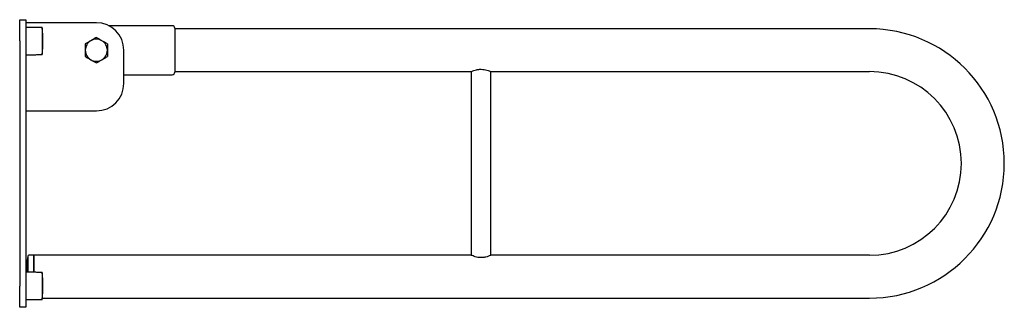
# Model space of a CAD drawing. Header units: millimetres. Extents: x 3819.885 to 3820.689, y 2040.918 to 2041.687.
# Tile 1 of 2: x 3819.885 to 3820.689, y 2040.918 to 2041.153. Entities that reach past the tile are written whole.
import ezdxf

# ---------------------------------------------------------------- set-up
doc = ezdxf.new("R2010")
doc.units = ezdxf.units.MM
doc.layers.add('SANINDUSA', color=3, linetype='Continuous')

msp = doc.modelspace()

# ---------------------------------------------------------------- linework, layer by layer
at = {"layer": 'SANINDUSA'}
for p, q in [((3819.88535, 2041.15272), (3819.89035, 2041.15272)), ((3819.88535, 2041.13542), (3819.88535, 2041.15272)), ((3819.89035, 2041.15272), (3819.89035, 2041.13542)), ((3819.9479, 2041.15022), (3819.89035, 2041.15022)), ((3819.90382, 2041.14604), (3819.90382, 2041.13385)), ((3820.0119, 2041.14577), (3820.0119, 2041.10977)), ((3819.88535, 2041.13542), (3819.88535, 2040.93502)), ((3819.89035, 2041.13542), (3819.89035, 2040.93502)), ((3819.90382, 2041.13385), (3819.90382, 2041.12439)), ((3819.97035, 2041.10067), (3819.97035, 2041.12777)), ((3819.89035, 2041.07822), (3819.9479, 2041.07822)), ((3819.89191, 2040.95939), (3819.89191, 2040.94644)), ((3819.8969, 2040.96027), (3819.8969, 2040.94635)), ((3819.8969, 2040.94635), (3819.8969, 2040.96027)), ((3819.90382, 2040.94604), (3819.90382, 2040.92544)), ((3819.88535, 2040.91772), (3819.88535, 2040.93502)), ((3819.89035, 2040.93502), (3819.89035, 2040.91772)), ((3819.90382, 2040.92544), (3819.90382, 2040.92439)), ((3819.89035, 2040.91772), (3819.88535, 2040.91772))]:
    msp.add_line(p, q, dxfattribs=at)
for centre, radius, start, end in [((3819.90362, 2041.14602), 0.0002, 5.64653, 88.93504), ((3819.79435, 2041.13522), 0.11, 354.35347, 5.64653), ((3819.9479, 2041.12777), 0.02245, 0, 90), ((3820.0099, 2041.14577), 0.002, 0, 90), ((3820.5789, 2041.03527), 0.11, 0, 90), ((3819.9479, 2041.12777), 0.009, 120, 180), ((3819.9479, 2041.12777), 0.009, 60, 120), ((3819.9479, 2041.12777), 0.009, 0, 60), ((3819.90362, 2041.12441), 0.0002, 271.06496, 354.35347), ((3819.9479, 2041.12777), 0.009, 180, 240), ((3819.9479, 2041.12777), 0.009, 300, 0), ((3819.9479, 2041.12777), 0.009, 240, 300), ((3820.0099, 2041.10977), 0.002, 270, 0), ((3820.5789, 2041.03527), 0.075, 270, 90), ((3819.9479, 2041.10067), 0.02245, 270, 0), ((3820.5789, 2041.03527), 0.11, 270, 0), ((3820.02853, 2040.94277), 0.13763, 173.06354, 178.46408), ((3819.8929, 2040.95927), 0.001, 90, 173.06354), ((3819.90362, 2040.94602), 0.0002, 5.64653, 88.93504), ((3819.79435, 2040.93522), 0.11, 354.35347, 5.64653), ((3819.90362, 2040.92441), 0.0002, 271.06496, 354.35347)]:
    msp.add_arc(centre, radius, start, end, dxfattribs=at)
for points in [[(3819.90362, 2041.14622), (3819.89035, 2041.14647)], [(3820.0099, 2041.14777), (3819.9581, 2041.14777)], [(3820.5789, 2041.14527), (3820.0119, 2041.14527)], [(3819.89035, 2041.12397), (3819.90362, 2041.12421)], [(3819.97035, 2041.10777), (3820.0099, 2041.10777)], [(3820.0119, 2041.11027), (3820.2539, 2041.11027)], [(3820.2539, 2041.11027), (3820.2539, 2040.96027)], [(3820.2699, 2040.96027), (3820.2699, 2041.11027)], [(3820.2699, 2041.11027), (3820.5789, 2041.11027)], [(3819.8969, 2040.96027), (3819.8929, 2040.96027)], [(3820.2539, 2040.96027), (3819.8969, 2040.96027)], [(3820.5789, 2040.96027), (3820.2699, 2040.96027)], [(3819.90362, 2040.94622), (3819.89035, 2040.94647)], [(3819.89035, 2040.92397), (3819.90362, 2040.92421)], [(3819.9039, 2040.92527), (3820.5789, 2040.92527)]]:
    msp.add_open_spline(points, degree=1, dxfattribs=at)
for points, knots in [([(3819.9479, 2041.13816), (3819.94717, 2041.13774), (3819.94569, 2041.13689), (3819.94417, 2041.13601), (3819.9434, 2041.13556)], [0, 0, 0, 0, 0.495458, 1, 1, 1, 1]), ([(3819.9524, 2041.13556), (3819.95229, 2041.13562), (3819.95149, 2041.13609), (3819.94996, 2041.13697), (3819.94859, 2041.13776), (3819.9479, 2041.13816)], [0, 0, 0, 0, 0.070091, 0.530785, 1, 1, 1, 1]), ([(3819.9434, 2041.13556), (3819.94329, 2041.1355), (3819.94249, 2041.13503), (3819.94096, 2041.13415), (3819.93959, 2041.13336), (3819.9389, 2041.13296)], [0, 0, 0, 0, 0.070089, 0.530784, 1, 1, 1, 1]), ([(3819.9389, 2041.13296), (3819.9389, 2041.13169), (3819.9389, 2041.12997), (3819.9389, 2041.12821), (3819.9389, 2041.12777)], [0, 0, 0, 0, 0.745919, 1, 1, 1, 1]), ([(3819.9569, 2041.13296), (3819.95617, 2041.13339), (3819.95469, 2041.13424), (3819.95317, 2041.13512), (3819.9524, 2041.13556)], [0, 0, 0, 0, 0.495458, 1, 1, 1, 1]), ([(3819.9569, 2041.13296), (3819.9569, 2041.13169), (3819.9569, 2041.12997), (3819.9569, 2041.12821), (3819.9569, 2041.12777)], [0, 0, 0, 0, 0.745919, 1, 1, 1, 1]), ([(3819.9389, 2041.12777), (3819.9389, 2041.12643), (3819.9389, 2041.12467), (3819.9389, 2041.12298), (3819.9389, 2041.12257)], [0, 0, 0, 0, 0.760801, 1, 1, 1, 1]), ([(3819.9389, 2041.12257), (3819.93963, 2041.12215), (3819.94111, 2041.1213), (3819.94263, 2041.12042), (3819.9434, 2041.11997)], [0, 0, 0, 0, 0.495458, 1, 1, 1, 1]), ([(3819.9524, 2041.11997), (3819.95251, 2041.12003), (3819.95331, 2041.1205), (3819.95484, 2041.12138), (3819.95621, 2041.12217), (3819.9569, 2041.12257)], [0, 0, 0, 0, 0.070089, 0.530784, 1, 1, 1, 1]), ([(3819.9569, 2041.12777), (3819.9569, 2041.12643), (3819.9569, 2041.12467), (3819.9569, 2041.12298), (3819.9569, 2041.12257)], [0, 0, 0, 0, 0.760801, 1, 1, 1, 1]), ([(3819.9434, 2041.11997), (3819.94351, 2041.11991), (3819.94431, 2041.11945), (3819.94584, 2041.11857), (3819.94721, 2041.11777), (3819.9479, 2041.11737)], [0, 0, 0, 0, 0.070091, 0.530784, 1, 1, 1, 1]), ([(3819.9479, 2041.11737), (3819.94863, 2041.1178), (3819.95011, 2041.11865), (3819.95163, 2041.11953), (3819.9524, 2041.11997)], [0, 0, 0, 0, 0.495458, 1, 1, 1, 1]), ([(3820.254, 2041.11031), (3820.25397, 2041.1103), (3820.25388, 2041.11026), (3820.25455, 2041.11056), (3820.25592, 2041.11112), (3820.25803, 2041.11179), (3820.26062, 2041.11223), (3820.26328, 2041.11221), (3820.26566, 2041.1118), (3820.26773, 2041.11118), (3820.26927, 2041.11056), (3820.26986, 2041.11029), (3820.26989, 2041.11027), (3820.2699, 2041.11027)], [0, 0, 0, 0, 0.037934, 0.134682, 0.234485, 0.342752, 0.453957, 0.555337, 0.649995, 0.750903, 0.861342, 0.970674, 1, 1, 1, 1]), ([(3820.2698, 2040.96022), (3820.26983, 2040.96023), (3820.26992, 2040.96028), (3820.26925, 2040.95997), (3820.26788, 2040.95942), (3820.26577, 2040.95875), (3820.26318, 2040.9583), (3820.26052, 2040.95833), (3820.25814, 2040.95873), (3820.25607, 2040.95936), (3820.25453, 2040.95998), (3820.25394, 2040.96025), (3820.25391, 2040.96026), (3820.2539, 2040.96027)], [0, 0, 0, 0, 0.037934, 0.134682, 0.234485, 0.342753, 0.453957, 0.555336, 0.649995, 0.750903, 0.861342, 0.970674, 1, 1, 1, 1])]:
    msp.add_open_spline(points, degree=3, knots=knots, dxfattribs=at)

doc.saveas('drawing.dxf')
